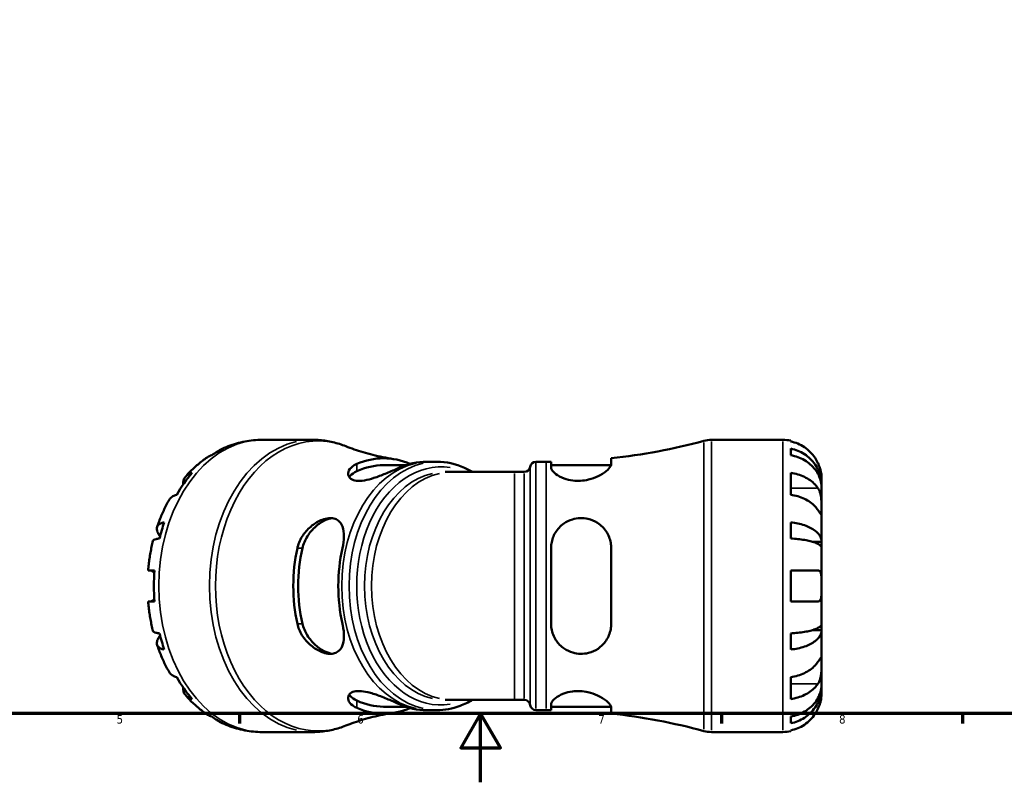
# Model space of a CAD drawing. Header units: millimetres. Extents: x 0 to 922, y 0 to 907.
# Tile 2 of 12: x 286 to 573, y 0 to 222. Entities that reach past the tile are written whole.
import ezdxf

# ---------------------------------------------------------------- set-up
doc = ezdxf.new("R2010")
doc.units = ezdxf.units.MM
for name, color, linetype, lineweight in [('Border (ISO)', 7, 'Continuous', 70), ('Visible (ISO)', 7, 'Continuous', 50), ('Visible Narrow (ISO)', 7, 'Continuous', 35)]:
    doc.layers.add(name, color=color, linetype=linetype, lineweight=lineweight)
doc.styles.add('Note Text (ISO)', font='tahoma.ttf')

# ---------------------------------------------------------------- blocks, each defined once
blk = doc.blocks.new('Borders Default Border')
at = {"layer": 'Border (ISO)'}
for p, q in [((350.42, 20), (350.42, 17.1)), ((490.58, 20), (490.58, 17.1)), ((560.67, 20), (560.67, 17.1))]:
    blk.add_line(p, q, dxfattribs=at)
at = {"layer": 'Border (ISO)', "flags": 128}
for points in [[(20, 20), (20, 574), (821, 574), (821, 20), (20, 20)], [(420.5, 0), (420.5, 20), (414.73, 10), (426.27, 10), (420.5, 20)]]:
    blk.add_lwpolyline(points, dxfattribs=at)
at = {"layer": 'Border (ISO)', "color": 232, "true_color": 0xca0064, "char_height": 2.5, "attachment_point": 7, "style": 'Note Text (ISO)'}
for s, insert in [('5', (314.64, 17.05)), ('6', (384.66, 17.05)), ('7', (454.77, 17.1)), ('8', (524.81, 17.04))]:
    blk.add_mtext(s, dxfattribs=dict(at, insert=insert))

msp = doc.modelspace()

# ---------------------------------------------------------------- linework, layer by layer
at = {"layer": 'Visible (ISO)'}
for p, q in [((371.676, 99.626), (356.976, 99.626)), ((487.693, 99.626), (508.482, 99.626)), ((510.732, 99.399), (510.732, 99.159)), ((510.732, 97.083), (510.732, 95.138)), ((398.687, 92.251), (392.298, 92.251)), ((407.801, 93.251), (405.652, 93.251)), ((436.605, 93.251), (439.645, 93.251)), ((441.03, 93.257), (441.03, 91.541)), ((441.03, 92.251), (458.466, 92.251)), ((458.53, 92.602), (458.53, 94.269)), ((412.222, 90.276), (410.187, 90.276)), ((430.353, 90.276), (412.222, 90.276)), ((430.353, 90.276), (433.231, 90.276)), ((510.732, 90.03), (510.732, 83.666)), ((519.732, 86.365), (519.697, 86.365)), ((519.732, 86.365), (519.732, 88.376)), ((519.732, 85.6), (519.732, 86.365)), ((519.732, 79.223), (519.732, 85.6)), ((519.732, 70.003), (519.732, 79.223)), ((510.732, 75.621), (510.732, 70.927)), ((519.732, 70.003), (517.003, 70.003)), ((519.732, 68.155), (519.732, 70.003)), ((441.03, 68.126), (441.03, 46.126)), ((458.53, 46.126), (458.53, 68.126)), ((519.732, 57.126), (519.732, 68.155)), ((510.732, 61.626), (510.732, 52.626)), ((519.732, 46.097), (519.732, 57.126)), ((519.732, 44.249), (519.732, 46.097)), ((510.732, 43.326), (510.732, 38.631)), ((519.732, 44.249), (517.003, 44.249)), ((519.732, 35.029), (519.732, 44.249)), ((519.732, 28.652), (519.732, 35.029)), ((510.732, 30.587), (510.732, 24.223)), ((519.732, 27.887), (519.732, 28.652)), ((519.732, 27.887), (519.697, 27.887)), ((519.732, 25.876), (519.732, 27.887)), ((412.222, 23.976), (410.187, 23.976)), ((412.222, 23.976), (430.353, 23.976)), ((430.353, 23.976), (433.231, 23.976)), ((398.687, 22.001), (392.298, 22.001)), ((407.801, 21.001), (405.652, 21.001)), ((436.605, 21.001), (439.645, 21.001)), ((441.03, 22.711), (441.03, 20.996)), ((441.03, 22.001), (458.466, 22.001)), ((458.53, 19.984), (458.53, 21.65)), ((510.732, 19.114), (510.732, 17.17)), ((371.676, 14.626), (356.976, 14.626)), ((487.693, 14.626), (508.482, 14.626)), ((510.732, 15.094), (510.732, 14.853))]:
    msp.add_line(p, q, dxfattribs=at)
for centre, radius, start, end in [((439.645, 269.012), 175.761, 276.16817, 285.11545), ((487.693, 91.126), 8.5, 90, 105.11545), ((508.482, 88.376), 11.25, 78.46304, 90), ((433.231, 91.976), 1.7, 270, 352.81924), ((436.605, 91.551), 1.7, 90, 172.81924), ((439.645, 269.012), 175.761, 270, 270.4515), ((433.231, 22.276), 1.7, 7.18076, 90), ((436.605, 22.701), 1.7, 187.18076, 270), ((439.645, -154.76), 175.761, 89.5485, 90), ((439.645, -154.76), 175.761, 74.88455, 83.83183), ((487.693, 23.126), 8.5, 254.88455, 270), ((508.482, 25.876), 11.25, 270, 281.53696)]:
    msp.add_arc(centre, radius, start, end, dxfattribs=at)
for centre, major_axis, start_param, end_param in [((355.385, 57.126), (0, 42.273), 0.3325614, 0.4528367), ((392.298, 57.126), (0, 37.143), 5.9862165, 6.5838515), ((392.298, 57.126), (0, 35.125), 0, 0.3185262), ((404.672, 57.126), (0, 36.13), 6.275305, 6.5925487), ((355.385, 57.126), (0, -42.273), 3.8203371, 4.0336446), ((355.385, 57.126), (0, -42.273), 4.2595522, 4.3798276), ((392.298, 57.126), (0, 37.143), 1.2701301, 1.8714625), ((392.298, 57.126), (0, 35.125), 1.2522701, 1.8893226), ((404.672, 57.126), (0, -36.13), 4.4030256, 5.0217523), ((355.385, 57.126), (0, -42.273), 4.6057352, 4.8190427), ((355.385, 57.126), (0, -42.273), 5.0449504, 5.1652257), ((355.385, 57.126), (0, -42.273), 5.3911334, 5.6044409), ((392.298, 57.126), (0, -35.125), 5.9646591, 6.2831853), ((392.298, 57.126), (0, -37.143), 5.9825191, 6.5801541), ((404.672, 57.126), (0, -36.13), 5.9738219, 6.2910656), ((355.385, 57.126), (0, -42.273), 5.8303486, 5.9506239)]:
    msp.add_ellipse(centre, major_axis=major_axis, ratio=0.7071068, start_param=start_param, end_param=end_param, dxfattribs=at)
for points, knots in [([(344.804, 96.762), (345.554, 97.129), (346.322, 97.465), (347.885, 98.069), (348.681, 98.337), (350.297, 98.8), (351.117, 98.995), (352.772, 99.309), (353.608, 99.428), (355.288, 99.586), (356.132, 99.626), (356.976, 99.626)], [2.80840438, 2.80840438, 2.80840438, 2.80840438, 2.87504204, 2.87504204, 2.94167969, 2.94167969, 3.00831734, 3.00831734, 3.074955, 3.074955, 3.14159265, 3.14159265, 3.14159265, 3.14159265]), ([(371.676, 99.626), (372.334, 99.626), (372.991, 99.601), (374.302, 99.499), (374.956, 99.423), (376.256, 99.221), (376.902, 99.095), (378.182, 98.795), (378.817, 98.621), (380.072, 98.227), (380.693, 98.006), (381.305, 97.763)], [3.14159265, 3.14159265, 3.14159265, 3.14159265, 3.1962941, 3.1962941, 3.25099556, 3.25099556, 3.30569701, 3.30569701, 3.36039846, 3.36039846, 3.41509991, 3.41509991, 3.41509991, 3.41509991]), ([(395.136, 94.051), (394.102, 94.21), (393.084, 94.391), (391.088, 94.793), (390.11, 95.013), (388.203, 95.489), (387.273, 95.743), (385.468, 96.28), (384.593, 96.563), (382.903, 97.149), (382.088, 97.453), (381.305, 97.763)], [3.24987677, 3.24987677, 3.24987677, 3.24987677, 3.2829214, 3.2829214, 3.31596603, 3.31596603, 3.34901065, 3.34901065, 3.38205528, 3.38205528, 3.41509991, 3.41509991, 3.41509991, 3.41509991]), ([(518.665, 92.876), (518.432, 93.376), (518.149, 93.885), (517.407, 95.001), (516.918, 95.59), (515.935, 96.576), (515.351, 97.065), (514.093, 97.909), (513.418, 98.264), (512.155, 98.789), (511.452, 99.011), (510.732, 99.159)], [5.50227189, 5.50227189, 5.50227189, 5.50227189, 5.66172607, 5.66172607, 5.87111315, 5.87111315, 6.07951382, 6.07951382, 6.28791448, 6.28791448, 6.49007585, 6.49007585, 6.49007585, 6.49007585]), ([(342.307, 95.138), (341.85, 95.011), (341.432, 94.819), (341.047, 94.573), (341.01, 94.548), (340.973, 94.523)], [0.21343366, 0.21343366, 0.21343366, 0.21343366, 0.41600999, 0.41600999, 0.43747778, 0.43747778, 0.43747778, 0.43747778]), ([(343.663, 96.011), (343.869, 96.186), (344.08, 96.341), (344.684, 96.724), (345.143, 96.94), (345.627, 97.083)], [-0.5232087, -0.5232087, -0.5232087, -0.5232087, -0.41600999, -0.41600999, -0.21343366, -0.21343366, -0.21343366, -0.21343366]), ([(510.732, 97.083), (511.453, 96.94), (512.158, 96.724), (513.423, 96.216), (514.097, 95.873), (515.356, 95.058), (515.94, 94.585), (516.922, 93.632), (517.411, 93.064), (518.253, 91.84), (518.607, 91.185), (519.139, 89.937), (519.367, 89.228), (519.663, 87.781), (519.732, 87.042), (519.732, 86.365)], [0.2134337, 0.2134337, 0.2134337, 0.2134337, 0.41601, 0.41601, 0.6243485, 0.6243485, 0.832687, 0.832687, 1.0415719, 1.0415719, 1.2504568, 1.2504568, 1.4601279, 1.4601279, 1.6697991, 1.6697991, 1.6697991, 1.6697991]), ([(519.732, 85.6), (519.732, 86.202), (519.663, 86.86), (519.367, 88.148), (519.139, 88.779), (518.607, 89.89), (518.253, 90.473), (517.411, 91.561), (516.922, 92.067), (515.94, 92.915), (515.356, 93.336), (514.097, 94.062), (513.423, 94.367), (512.158, 94.819), (511.453, 95.011), (510.732, 95.138)], [5.0161165, 5.0161165, 5.0161165, 5.0161165, 5.2257877, 5.2257877, 5.4354588, 5.4354588, 5.6443437, 5.6443437, 5.8532286, 5.8532286, 6.0615671, 6.0615671, 6.2699056, 6.2699056, 6.472482, 6.472482, 6.472482, 6.472482]), ([(334.74, 88.976), (335.11, 89.394), (335.489, 89.804), (336.266, 90.605), (336.663, 90.996), (337.476, 91.759), (337.892, 92.13), (338.742, 92.852), (339.176, 93.202), (340.061, 93.88), (340.513, 94.208), (340.973, 94.523)], [2.46673819, 2.46673819, 2.46673819, 2.46673819, 2.51141443, 2.51141443, 2.55609067, 2.55609067, 2.60076691, 2.60076691, 2.64544315, 2.64544315, 2.69011939, 2.69011939, 2.69011939, 2.69011939]), ([(396.894, 91.541), (396.647, 91.429), (396.385, 91.312), (395.123, 90.751), (393.99, 90.254), (391.719, 89.322), (390.592, 88.887), (388.532, 88.224), (387.603, 87.978), (385.89, 87.697), (385.128, 87.658), (383.779, 87.802), (383.229, 87.99), (382.325, 88.59), (382.048, 89.032), (381.896, 90.039), (382.071, 90.613), (382.894, 91.665), (383.524, 92.142), (384.367, 92.533), (384.417, 92.557), (384.468, 92.58), (384.52, 92.602)], [-2.8905392, -2.8905392, -2.8905392, -2.8905392, -2.77978, -2.77978, -2.3812011, -2.3812011, -2.0238949, -2.0238949, -1.7240223, -1.7240223, -1.438681, -1.438681, -1.1429704, -1.1429704, -0.7846937, -0.7846937, -0.3852804, -0.3852804, 0, 0, 0, 0.0229635, 0.0229635, 0.0229635, 0.0229635]), ([(405.652, 93.251), (405.6, 93.251), (405.548, 93.251), (405.444, 93.251), (405.392, 93.252), (405.289, 93.252), (405.237, 93.252), (405.133, 93.253), (405.081, 93.253), (404.977, 93.254), (404.926, 93.255), (404.874, 93.255)], [3.1415926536, 3.1415926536, 3.1415926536, 3.1415926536, 3.1431687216, 3.1431687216, 3.1447447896, 3.1447447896, 3.1463208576, 3.1463208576, 3.1478969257, 3.1478969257, 3.1494729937, 3.1494729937, 3.1494729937, 3.1494729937]), ([(407.801, 93.251), (410.529, 93.251), (413.254, 92.654), (416.627, 91.147), (417.413, 90.737), (418.181, 90.276)], [3.14159265, 3.14159265, 3.14159265, 3.14159265, 3.44754884, 3.44754884, 3.54273779, 3.54273779, 3.54273779, 3.54273779]), ([(458.53, 92.602), (458.53, 92.433), (458.478, 92.245), (458.154, 91.586), (457.691, 91.061), (456.413, 90.018), (455.616, 89.502), (453.856, 88.647), (452.923, 88.296), (451.163, 87.872), (450.384, 87.754), (448.834, 87.671), (448.086, 87.701), (446.46, 87.912), (445.622, 88.125), (443.885, 88.752), (443.059, 89.202), (441.781, 90.137), (441.34, 90.623), (441.068, 91.228), (441.03, 91.39), (441.03, 91.541)], [-3.1121515, -3.1121515, -3.1121515, -3.1121515, -2.9389932, -2.9389932, -2.55139, -2.55139, -2.184781, -2.184781, -1.8623689, -1.8623689, -1.623421, -1.623421, -1.394929, -1.394929, -1.109874, -1.109874, -0.73553, -0.73553, -0.3488593, -0.3488593, -0.1987424, -0.1987424, -0.1987424, -0.1987424]), ([(519.732, 88.376), (519.732, 88.376), (519.733, 88.43), (519.728, 88.652), (519.723, 88.831), (519.681, 89.375), (519.634, 89.774), (519.481, 90.542), (519.401, 90.867), (519.224, 91.466), (519.135, 91.731), (518.929, 92.278), (518.812, 92.558), (518.678, 92.848), (518.672, 92.862), (518.665, 92.876)], [-3.12621297, -3.12621297, -3.12621297, -3.12621297, -3.00592131, -3.00592131, -2.87295675, -2.87295675, -2.69789372, -2.69789372, -2.58338701, -2.58338701, -2.49547573, -2.49547573, -2.40310236, -2.40310236, -2.39831682, -2.39831682, -2.39831682, -2.39831682]), ([(333.996, 86.656), (333.979, 87.099), (334.031, 87.51), (334.232, 88.203), (334.4, 88.549), (334.868, 89.146), (335.167, 89.397), (335.798, 89.768), (336.184, 89.925), (336.619, 90.03)], [5.66398707, 5.66398707, 5.66398707, 5.66398707, 5.87111433, 5.87111433, 6.07951499, 6.07951499, 6.28791565, 6.28791565, 6.49007702, 6.49007702, 6.49007702, 6.49007702]), ([(382.289, 88.759), (382.372, 88.888), (382.47, 89.017), (383.026, 89.637), (383.707, 90.105), (384.52, 90.484)], [3.6622194, 3.6622194, 3.6622194, 3.6622194, 3.75579597, 3.75579597, 4.11873592, 4.11873592, 4.11873592, 4.11873592]), ([(510.732, 90.03), (511.452, 89.925), (512.155, 89.768), (513.418, 89.397), (514.093, 89.146), (515.351, 88.549), (515.935, 88.203), (516.918, 87.506), (517.407, 87.09), (518.149, 86.3), (518.432, 85.941), (518.665, 85.587)], [0.21343841, 0.21343841, 0.21343841, 0.21343841, 0.41559978, 0.41559978, 0.62400044, 0.62400044, 0.8324011, 0.8324011, 1.04178819, 1.04178819, 1.20124236, 1.20124236, 1.20124236, 1.20124236]), ([(332.119, 83.666), (331.684, 83.561), (331.298, 83.404), (330.667, 83.033), (330.368, 82.782), (330.046, 82.371), (329.967, 82.252), (329.897, 82.128)], [0.21343841, 0.21343841, 0.21343841, 0.21343841, 0.41559978, 0.41559978, 0.62400044, 0.62400044, 0.702603, 0.702603, 0.702603, 0.702603]), ([(518.665, 79.223), (518.432, 79.577), (518.149, 79.936), (517.407, 80.726), (516.918, 81.142), (515.935, 81.839), (515.351, 82.185), (514.093, 82.782), (513.418, 83.033), (512.155, 83.404), (511.452, 83.561), (510.732, 83.666)], [5.50227189, 5.50227189, 5.50227189, 5.50227189, 5.66172607, 5.66172607, 5.87111315, 5.87111315, 6.07951382, 6.07951382, 6.28791448, 6.28791448, 6.49007585, 6.49007585, 6.49007585, 6.49007585]), ([(518.665, 85.587), (518.724, 85.498), (518.781, 85.404), (518.957, 85.087), (519.067, 84.847), (519.266, 84.313), (519.353, 84.019), (519.527, 83.272), (519.596, 82.812), (519.696, 81.78), (519.716, 81.219), (519.734, 80.144), (519.732, 79.644), (519.732, 79.223)], [-0.72474413, -0.72474413, -0.72474413, -0.72474413, -0.68292689, -0.68292689, -0.58946764, -0.58946764, -0.49014387, -0.49014387, -0.34933517, -0.34933517, -0.17856496, -0.17856496, 0, 0, 0, 0]), ([(326.402, 74.263), (326.588, 74.811), (326.783, 75.356), (327.193, 76.435), (327.407, 76.971), (327.854, 78.031), (328.087, 78.557), (328.572, 79.597), (328.824, 80.111), (329.346, 81.129), (329.617, 81.632), (329.897, 82.129)], [2.01826779, 2.01826779, 2.01826779, 2.01826779, 2.06336872, 2.06336872, 2.10846965, 2.10846965, 2.15357058, 2.15357058, 2.19867151, 2.19867151, 2.24377244, 2.24377244, 2.24377244, 2.24377244]), ([(519.732, 79.223), (519.732, 78.982), (519.732, 78.769), (519.73, 78.395), (519.728, 78.241), (519.706, 77.976), (519.682, 77.901), (519.582, 77.91), (519.509, 77.985), (519.331, 78.224), (519.243, 78.352), (519.039, 78.655), (518.926, 78.827), (518.757, 79.083), (518.712, 79.152), (518.665, 79.223)], [0, 0, 0, 0, 0.10230486, 0.10230486, 0.2116531, 0.2116531, 0.35868741, 0.35868741, 0.49861539, 0.49861539, 0.59613895, 0.59613895, 0.69034298, 0.69034298, 0.72355027, 0.72355027, 0.72355027, 0.72355027]), ([(327.297, 71.584), (327.124, 71.801), (326.975, 72.009), (326.65, 72.53), (326.488, 72.873), (326.314, 73.514), (326.301, 73.812), (326.396, 74.312), (326.512, 74.56), (326.888, 74.987), (327.149, 75.167), (327.724, 75.433), (328.087, 75.546), (328.507, 75.621)], [5.3117035, 5.3117035, 5.3117035, 5.3117035, 5.4354588, 5.4354588, 5.6443437, 5.6443437, 5.8532286, 5.8532286, 6.0615671, 6.0615671, 6.2699056, 6.2699056, 6.472482, 6.472482, 6.472482, 6.472482]), ([(367.213, 68.126), (367.235, 68.229), (367.26, 68.332), (367.596, 69.657), (368.146, 70.83), (369.589, 72.945), (370.476, 73.885), (372.377, 75.396), (373.387, 75.986), (375.058, 76.627), (375.712, 76.791), (376.862, 76.901), (377.355, 76.876), (378.315, 76.659), (378.757, 76.448), (379.661, 75.732), (380.046, 75.151), (380.626, 73.597), (380.763, 72.567), (380.736, 70.395), (380.597, 69.274), (380.337, 68.126)], [-3.2554304, -3.2554304, -3.2554304, -3.2554304, -3.223017, -3.223017, -2.8374234, -2.8374234, -2.4553232, -2.4553232, -2.092646, -2.092646, -1.8542525, -1.8542525, -1.6520309, -1.6520309, -1.4235395, -1.4235395, -1.1001066, -1.1001066, -0.7051197, -0.7051197, -0.3438695, -0.3438695, -0.3438695, -0.3438695]), ([(368.71, 68.126), (368.978, 69.275), (369.478, 70.477), (370.837, 72.664), (371.696, 73.651), (373.395, 75.148), (374.345, 75.788), (376.019, 76.556), (376.745, 76.766), (377.4, 76.843)], [-1.3916167, -1.3916167, -1.3916167, -1.3916167, -1.0286767, -1.0286767, -0.6657368, -0.6657368, -0.3328684, -0.3328684, -0.0743545, -0.0743545, -0.0743545, -0.0743545]), ([(441.03, 68.126), (441.03, 68.565), (441.063, 69.001), (441.3, 70.571), (441.693, 71.656), (442.89, 73.65), (443.713, 74.549), (445.462, 75.792), (446.308, 76.215), (447.947, 76.715), (448.697, 76.842), (450.243, 76.899), (451.017, 76.822), (452.758, 76.417), (453.68, 76.019), (455.557, 74.816), (456.445, 73.927), (457.744, 71.929), (458.184, 70.835), (458.483, 69.162), (458.53, 68.646), (458.53, 68.126)], [-3.0823066, -3.0823066, -3.0823066, -3.0823066, -2.9436123, -2.9436123, -2.577158, -2.577158, -2.1924556, -2.1924556, -1.9016831, -1.9016831, -1.6719659, -1.6719659, -1.4356325, -1.4356325, -1.1208692, -1.1208692, -0.7150215, -0.7150215, -0.335684, -0.335684, -0.1713732, -0.1713732, -0.1713732, -0.1713732]), ([(510.732, 75.621), (511.453, 75.546), (512.158, 75.433), (513.423, 75.167), (514.097, 74.987), (515.356, 74.56), (515.94, 74.312), (516.922, 73.812), (517.411, 73.514), (518.253, 72.873), (518.607, 72.53), (519.139, 71.875), (519.367, 71.504), (519.663, 70.745), (519.732, 70.357), (519.732, 70.003)], [0.2134337, 0.2134337, 0.2134337, 0.2134337, 0.41601, 0.41601, 0.6243485, 0.6243485, 0.832687, 0.832687, 1.0415719, 1.0415719, 1.2504568, 1.2504568, 1.4601279, 1.4601279, 1.6697991, 1.6697991, 1.6697991, 1.6697991]), ([(323.812, 61.626), (323.86, 62.207), (323.916, 62.787), (324.048, 63.944), (324.123, 64.521), (324.292, 65.672), (324.385, 66.245), (324.591, 67.388), (324.703, 67.957), (324.945, 69.089), (325.075, 69.653), (325.214, 70.213)], [1.68575384, 1.68575384, 1.68575384, 1.68575384, 1.73042195, 1.73042195, 1.77509005, 1.77509005, 1.81975816, 1.81975816, 1.86442627, 1.86442627, 1.90909437, 1.90909437, 1.90909437, 1.90909437]), ([(327.132, 70.927), (326.723, 70.89), (326.377, 70.834), (325.842, 70.703), (325.607, 70.614), (325.318, 70.419), (325.241, 70.317), (325.215, 70.213)], [0.21343366, 0.21343366, 0.21343366, 0.21343366, 0.41600999, 0.41600999, 0.62434849, 0.62434849, 0.80118512, 0.80118512, 0.80118512, 0.80118512]), ([(519.732, 68.155), (519.732, 68.33), (519.663, 68.521), (519.367, 68.895), (519.139, 69.079), (518.607, 69.401), (518.253, 69.571), (517.411, 69.887), (516.922, 70.034), (515.94, 70.281), (515.356, 70.403), (514.097, 70.614), (513.423, 70.703), (512.158, 70.834), (511.453, 70.89), (510.732, 70.927)], [5.0161165, 5.0161165, 5.0161165, 5.0161165, 5.2257877, 5.2257877, 5.4354588, 5.4354588, 5.6443437, 5.6443437, 5.8532286, 5.8532286, 6.0615671, 6.0615671, 6.2699056, 6.2699056, 6.472482, 6.472482, 6.472482, 6.472482]), ([(323.812, 61.626), (323.812, 61.626), (323.88, 61.626), (324.171, 61.626), (324.397, 61.626), (324.919, 61.626), (325.259, 61.626), (325.664, 61.626)], [5.87314544, 5.87314544, 5.87314544, 5.87314544, 6.07951382, 6.07951382, 6.28791448, 6.28791448, 6.49007585, 6.49007585, 6.49007585, 6.49007585]), ([(325.615, 60.927), (325.461, 61.104), (325.308, 61.247), (325.047, 61.441), (324.938, 61.505), (324.73, 61.594), (324.631, 61.619), (324.525, 61.626), (324.511, 61.626), (324.497, 61.626)], [-0.9838657, -0.9838657, -0.9838657, -0.9838657, -0.8946917, -0.8946917, -0.82655684, -0.82655684, -0.75720342, -0.75720342, -0.74614836, -0.74614836, -0.74614836, -0.74614836]), ([(510.732, 61.626), (511.452, 61.626), (512.155, 61.626), (513.418, 61.626), (514.093, 61.626), (515.351, 61.626), (515.935, 61.626), (516.918, 61.626), (517.407, 61.626), (518.149, 61.626), (518.432, 61.626), (518.665, 61.626)], [0.21343841, 0.21343841, 0.21343841, 0.21343841, 0.41559978, 0.41559978, 0.62400044, 0.62400044, 0.8324011, 0.8324011, 1.04178819, 1.04178819, 1.20124236, 1.20124236, 1.20124236, 1.20124236]), ([(518.665, 61.626), (518.762, 61.626), (518.854, 61.612), (519.023, 61.552), (519.101, 61.507), (519.259, 61.369), (519.336, 61.269), (519.517, 60.918), (519.594, 60.617), (519.697, 59.848), (519.717, 59.376), (519.734, 58.31), (519.732, 57.722), (519.732, 57.126)], [-0.72877811, -0.72877811, -0.72877811, -0.72877811, -0.65864576, -0.65864576, -0.58948737, -0.58948737, -0.50282865, -0.50282865, -0.34782332, -0.34782332, -0.17870564, -0.17870564, 0, 0, 0, 0]), ([(519.732, 57.126), (519.732, 56.707), (519.733, 56.291), (519.728, 55.402), (519.72, 54.942), (519.669, 54.152), (519.628, 53.821), (519.498, 53.304), (519.417, 53.109), (519.245, 52.87), (519.17, 52.797), (519.011, 52.694), (518.928, 52.661), (518.783, 52.632), (518.725, 52.626), (518.665, 52.626)], [0, 0, 0, 0, 0.1255823, 0.1255823, 0.27758688, 0.27758688, 0.41565829, 0.41565829, 0.53558864, 0.53558864, 0.6106285, 0.6106285, 0.67830711, 0.67830711, 0.7205994, 0.7205994, 0.7205994, 0.7205994]), ([(325.664, 52.626), (325.259, 52.626), (324.919, 52.626), (324.397, 52.626), (324.171, 52.626), (323.88, 52.626), (323.812, 52.626), (323.812, 52.626)], [0.21343841, 0.21343841, 0.21343841, 0.21343841, 0.41559978, 0.41559978, 0.62400044, 0.62400044, 0.83036882, 0.83036882, 0.83036882, 0.83036882]), ([(325.214, 44.039), (325.075, 44.599), (324.945, 45.163), (324.703, 46.296), (324.591, 46.864), (324.385, 48.007), (324.292, 48.58), (324.123, 49.731), (324.048, 50.308), (323.916, 51.465), (323.86, 52.045), (323.812, 52.626)], [1.23249828, 1.23249828, 1.23249828, 1.23249828, 1.27716639, 1.27716639, 1.32183449, 1.32183449, 1.3665026, 1.3665026, 1.4111707, 1.4111707, 1.45583881, 1.45583881, 1.45583881, 1.45583881]), ([(324.497, 52.626), (324.553, 52.626), (324.611, 52.633), (324.767, 52.671), (324.868, 52.712), (325.092, 52.839), (325.216, 52.93), (325.433, 53.127), (325.524, 53.221), (325.615, 53.326)], [-2.01371689, -2.01371689, -2.01371689, -2.01371689, -1.97161802, -1.97161802, -1.90680958, -1.90680958, -1.83371103, -1.83371103, -1.78157658, -1.78157658, -1.78157658, -1.78157658]), ([(518.665, 52.626), (518.432, 52.626), (518.149, 52.626), (517.407, 52.626), (516.918, 52.626), (515.935, 52.626), (515.351, 52.626), (514.093, 52.626), (513.418, 52.626), (512.155, 52.626), (511.452, 52.626), (510.732, 52.626)], [5.50227189, 5.50227189, 5.50227189, 5.50227189, 5.66172607, 5.66172607, 5.87111315, 5.87111315, 6.07951382, 6.07951382, 6.28791448, 6.28791448, 6.49007585, 6.49007585, 6.49007585, 6.49007585]), ([(380.337, 46.126), (380.369, 45.987), (380.399, 45.847), (380.672, 44.49), (380.781, 43.313), (380.708, 41.272), (380.551, 40.39), (379.969, 38.969), (379.566, 38.409), (378.636, 37.74), (378.192, 37.551), (377.224, 37.364), (376.723, 37.353), (375.543, 37.496), (374.865, 37.683), (373.174, 38.38), (372.168, 38.995), (370.211, 40.615), (369.278, 41.67), (367.936, 43.857), (367.474, 44.956), (367.218, 46.102), (367.215, 46.114), (367.213, 46.126)], [-3.2287395, -3.2287395, -3.2287395, -3.2287395, -3.1847814, -3.1847814, -2.7997912, -2.7997912, -2.4494365, -2.4494365, -2.1266467, -2.1266467, -1.9033518, -1.9033518, -1.7006703, -1.7006703, -1.4556656, -1.4556656, -1.0926135, -1.0926135, -0.6794508, -0.6794508, -0.3232974, -0.3232974, -0.3195946, -0.3195946, -0.3195946, -0.3195946]), ([(377.4, 37.409), (376.723, 37.489), (375.972, 37.711), (374.249, 38.519), (373.277, 39.19), (371.594, 40.714), (370.766, 41.687), (369.454, 43.832), (368.972, 45.006), (368.71, 46.126)], [2.8015344, 2.8015344, 2.8015344, 2.8015344, 3.069155, 3.069155, 3.4111907, 3.4111907, 3.7650477, 3.7650477, 4.1189047, 4.1189047, 4.1189047, 4.1189047]), ([(458.53, 46.126), (458.53, 45.578), (458.478, 45.036), (458.154, 43.317), (457.691, 42.207), (456.413, 40.312), (455.616, 39.51), (453.856, 38.32), (452.923, 37.894), (451.163, 37.452), (450.384, 37.361), (448.834, 37.394), (448.086, 37.509), (446.46, 37.976), (445.622, 38.374), (443.885, 39.551), (443.059, 40.404), (441.781, 42.382), (441.34, 43.517), (441.068, 45.18), (441.03, 45.652), (441.03, 46.126)], [-3.1121515, -3.1121515, -3.1121515, -3.1121515, -2.9389932, -2.9389932, -2.55139, -2.55139, -2.184781, -2.184781, -1.8623689, -1.8623689, -1.623421, -1.623421, -1.394929, -1.394929, -1.109874, -1.109874, -0.73553, -0.73553, -0.3488593, -0.3488593, -0.1987424, -0.1987424, -0.1987424, -0.1987424]), ([(510.732, 43.326), (511.453, 43.362), (512.158, 43.418), (513.423, 43.55), (514.097, 43.638), (515.356, 43.849), (515.94, 43.971), (516.922, 44.218), (517.411, 44.365), (518.253, 44.681), (518.607, 44.851), (519.139, 45.174), (519.367, 45.357), (519.663, 45.731), (519.732, 45.922), (519.732, 46.097)], [0.2134337, 0.2134337, 0.2134337, 0.2134337, 0.41601, 0.41601, 0.6243485, 0.6243485, 0.832687, 0.832687, 1.0415719, 1.0415719, 1.2504568, 1.2504568, 1.4601279, 1.4601279, 1.6697991, 1.6697991, 1.6697991, 1.6697991]), ([(325.215, 44.039), (325.241, 43.935), (325.318, 43.833), (325.607, 43.638), (325.842, 43.55), (326.377, 43.418), (326.723, 43.362), (327.132, 43.326)], [5.8847305, 5.8847305, 5.8847305, 5.8847305, 6.06156713, 6.06156713, 6.26990562, 6.26990562, 6.47248196, 6.47248196, 6.47248196, 6.47248196]), ([(519.732, 44.249), (519.732, 43.895), (519.663, 43.507), (519.367, 42.748), (519.139, 42.377), (518.607, 41.723), (518.253, 41.379), (517.411, 40.738), (516.922, 40.44), (515.94, 39.94), (515.356, 39.693), (514.097, 39.265), (513.423, 39.085), (512.158, 38.819), (511.453, 38.706), (510.732, 38.631)], [5.0161165, 5.0161165, 5.0161165, 5.0161165, 5.2257877, 5.2257877, 5.4354588, 5.4354588, 5.6443437, 5.6443437, 5.8532286, 5.8532286, 6.0615671, 6.0615671, 6.2699056, 6.2699056, 6.472482, 6.472482, 6.472482, 6.472482]), ([(328.507, 38.631), (328.087, 38.706), (327.724, 38.819), (327.149, 39.085), (326.888, 39.265), (326.512, 39.693), (326.396, 39.94), (326.301, 40.44), (326.314, 40.738), (326.488, 41.379), (326.65, 41.723), (326.975, 42.243), (327.124, 42.451), (327.297, 42.668)], [0.2134337, 0.2134337, 0.2134337, 0.2134337, 0.41601, 0.41601, 0.6243485, 0.6243485, 0.832687, 0.832687, 1.0415719, 1.0415719, 1.2504568, 1.2504568, 1.3742121, 1.3742121, 1.3742121, 1.3742121]), ([(329.897, 32.124), (329.617, 32.62), (329.346, 33.123), (328.824, 34.141), (328.572, 34.655), (328.087, 35.695), (327.854, 36.221), (327.407, 37.281), (327.193, 37.817), (326.783, 38.896), (326.588, 39.441), (326.402, 39.989)], [0.89782021, 0.89782021, 0.89782021, 0.89782021, 0.94292114, 0.94292114, 0.98802207, 0.98802207, 1.033123, 1.033123, 1.07822393, 1.07822393, 1.12332487, 1.12332487, 1.12332487, 1.12332487]), ([(510.732, 30.587), (511.452, 30.691), (512.155, 30.848), (513.418, 31.219), (514.093, 31.47), (515.351, 32.067), (515.935, 32.413), (516.918, 33.11), (517.407, 33.527), (518.149, 34.316), (518.432, 34.675), (518.665, 35.029)], [0.21343841, 0.21343841, 0.21343841, 0.21343841, 0.41559978, 0.41559978, 0.62400044, 0.62400044, 0.8324011, 0.8324011, 1.04178819, 1.04178819, 1.20124236, 1.20124236, 1.20124236, 1.20124236]), ([(518.665, 35.029), (518.724, 35.118), (518.781, 35.204), (518.957, 35.472), (519.067, 35.638), (519.266, 35.935), (519.353, 36.06), (519.527, 36.286), (519.596, 36.353), (519.696, 36.339), (519.716, 36.225), (519.734, 35.783), (519.732, 35.45), (519.732, 35.029)], [-0.72474413, -0.72474413, -0.72474413, -0.72474413, -0.68292689, -0.68292689, -0.58946764, -0.58946764, -0.49014387, -0.49014387, -0.34933517, -0.34933517, -0.17856496, -0.17856496, 0, 0, 0, 0]), ([(519.732, 35.029), (519.732, 34.788), (519.732, 34.52), (519.73, 33.922), (519.728, 33.591), (519.706, 32.779), (519.682, 32.293), (519.582, 31.342), (519.509, 30.887), (519.331, 30.153), (519.243, 29.867), (519.039, 29.342), (518.926, 29.103), (518.757, 28.81), (518.712, 28.736), (518.665, 28.665)], [0, 0, 0, 0, 0.10230486, 0.10230486, 0.2116531, 0.2116531, 0.35868741, 0.35868741, 0.49861539, 0.49861539, 0.59613895, 0.59613895, 0.69034298, 0.69034298, 0.72355027, 0.72355027, 0.72355027, 0.72355027]), ([(329.897, 32.124), (329.967, 32), (330.046, 31.881), (330.368, 31.47), (330.667, 31.219), (331.298, 30.848), (331.684, 30.691), (332.119, 30.587)], [6.00091125, 6.00091125, 6.00091125, 6.00091125, 6.07951382, 6.07951382, 6.28791448, 6.28791448, 6.49007585, 6.49007585, 6.49007585, 6.49007585]), ([(518.665, 28.665), (518.432, 28.311), (518.149, 27.952), (517.407, 27.163), (516.918, 26.746), (515.935, 26.049), (515.351, 25.703), (514.093, 25.106), (513.418, 24.855), (512.155, 24.484), (511.452, 24.327), (510.732, 24.223)], [5.50227189, 5.50227189, 5.50227189, 5.50227189, 5.66172607, 5.66172607, 5.87111315, 5.87111315, 6.07951382, 6.07951382, 6.28791448, 6.28791448, 6.49007585, 6.49007585, 6.49007585, 6.49007585]), ([(510.732, 19.114), (511.453, 19.241), (512.158, 19.433), (513.423, 19.885), (514.097, 20.19), (515.356, 20.916), (515.94, 21.337), (516.922, 22.185), (517.411, 22.691), (518.253, 23.78), (518.607, 24.363), (519.139, 25.474), (519.367, 26.104), (519.663, 27.392), (519.732, 28.05), (519.732, 28.652)], [0.2134337, 0.2134337, 0.2134337, 0.2134337, 0.41601, 0.41601, 0.6243485, 0.6243485, 0.832687, 0.832687, 1.0415719, 1.0415719, 1.2504568, 1.2504568, 1.4601279, 1.4601279, 1.6697991, 1.6697991, 1.6697991, 1.6697991]), ([(336.619, 24.223), (336.184, 24.327), (335.798, 24.484), (335.167, 24.855), (334.868, 25.106), (334.4, 25.703), (334.232, 26.049), (334.031, 26.743), (333.979, 27.154), (333.996, 27.596)], [0.21343841, 0.21343841, 0.21343841, 0.21343841, 0.41559978, 0.41559978, 0.62400044, 0.62400044, 0.8324011, 0.8324011, 1.03952836, 1.03952836, 1.03952836, 1.03952836]), ([(384.52, 21.65), (384.468, 21.672), (384.417, 21.695), (384.367, 21.719), (383.922, 21.925), (383.535, 22.156), (382.607, 22.865), (382.219, 23.385), (381.885, 24.426), (381.937, 24.948), (382.451, 25.757), (382.838, 26.068), (383.888, 26.469), (384.515, 26.568), (385.989, 26.548), (386.807, 26.43), (388.752, 25.98), (389.877, 25.611), (392.199, 24.748), (393.392, 24.247), (395.372, 23.392), (396.187, 23.03), (396.894, 22.711)], [-0.0229757, -0.0229757, -0.0229757, -0.0229757, 0, 0, 0, 0.2034928, 0.2034928, 0.5802394, 0.5802394, 0.9548127, 0.9548127, 1.2618287, 1.2618287, 1.5452654, 1.5452654, 1.8297452, 1.8297452, 2.1842166, 2.1842166, 2.5750687, 2.5750687, 2.8906798, 2.8906798, 2.8906798, 2.8906798]), ([(441.03, 22.711), (441.03, 22.851), (441.063, 23), (441.3, 23.566), (441.693, 24.023), (442.89, 24.95), (443.713, 25.42), (445.462, 26.081), (446.308, 26.309), (447.947, 26.541), (448.697, 26.58), (450.243, 26.513), (451.017, 26.405), (452.758, 26.007), (453.68, 25.674), (455.557, 24.797), (456.445, 24.22), (457.744, 23.135), (458.184, 22.623), (458.483, 21.989), (458.53, 21.811), (458.53, 21.65)], [-3.0823066, -3.0823066, -3.0823066, -3.0823066, -2.9436123, -2.9436123, -2.577158, -2.577158, -2.1924556, -2.1924556, -1.9016831, -1.9016831, -1.6719659, -1.6719659, -1.4356325, -1.4356325, -1.1208692, -1.1208692, -0.7150215, -0.7150215, -0.335684, -0.335684, -0.1713732, -0.1713732, -0.1713732, -0.1713732]), ([(519.732, 27.887), (519.732, 27.21), (519.663, 26.471), (519.367, 25.024), (519.139, 24.315), (518.607, 23.067), (518.253, 22.412), (517.411, 21.189), (516.922, 20.62), (515.94, 19.667), (515.356, 19.194), (514.097, 18.379), (513.423, 18.036), (512.158, 17.528), (511.453, 17.313), (510.732, 17.17)], [5.0161165, 5.0161165, 5.0161165, 5.0161165, 5.2257877, 5.2257877, 5.4354588, 5.4354588, 5.6443437, 5.6443437, 5.8532286, 5.8532286, 6.0615671, 6.0615671, 6.2699056, 6.2699056, 6.472482, 6.472482, 6.472482, 6.472482]), ([(518.665, 21.376), (518.737, 21.531), (518.806, 21.688), (518.982, 22.108), (519.081, 22.371), (519.268, 22.923), (519.351, 23.207), (519.525, 23.894), (519.596, 24.273), (519.697, 24.997), (519.717, 25.312), (519.734, 25.758), (519.732, 25.876), (519.732, 25.876)], [-0.71968867, -0.71968867, -0.71968867, -0.71968867, -0.66913349, -0.66913349, -0.58448293, -0.58448293, -0.49008499, -0.49008499, -0.34765985, -0.34765985, -0.17827673, -0.17827673, 0, 0, 0, 0]), ([(340.973, 19.729), (340.513, 20.045), (340.061, 20.372), (339.176, 21.05), (338.742, 21.4), (337.892, 22.122), (337.476, 22.493), (336.663, 23.256), (336.266, 23.647), (335.489, 24.448), (335.11, 24.858), (334.74, 25.277)], [0.45147327, 0.45147327, 0.45147327, 0.45147327, 0.49614951, 0.49614951, 0.54082574, 0.54082574, 0.58550198, 0.58550198, 0.63017822, 0.63017822, 0.67485446, 0.67485446, 0.67485446, 0.67485446]), ([(384.52, 23.768), (383.707, 24.147), (383.026, 24.615), (382.47, 25.236), (382.372, 25.364), (382.289, 25.493)], [-1.39161666, -1.39161666, -1.39161666, -1.39161666, -1.02867671, -1.02867671, -0.93510014, -0.93510014, -0.93510014, -0.93510014]), ([(418.181, 23.976), (417.002, 23.269), (415.781, 22.681), (412.348, 21.415), (410.075, 21.001), (407.801, 21.001)], [5.88204017, 5.88204017, 5.88204017, 5.88204017, 6.02812802, 6.02812802, 6.28318531, 6.28318531, 6.28318531, 6.28318531]), ([(381.305, 16.489), (382.088, 16.8), (382.903, 17.103), (384.593, 17.689), (385.468, 17.972), (387.273, 18.509), (388.203, 18.764), (390.11, 19.239), (391.088, 19.459), (393.084, 19.861), (394.102, 20.042), (395.136, 20.201)], [6.00967805, 6.00967805, 6.00967805, 6.00967805, 6.04272268, 6.04272268, 6.07576731, 6.07576731, 6.10881193, 6.10881193, 6.14185656, 6.14185656, 6.17490119, 6.17490119, 6.17490119, 6.17490119]), ([(404.874, 20.997), (404.926, 20.997), (404.977, 20.998), (405.081, 20.999), (405.133, 20.999), (405.237, 21), (405.289, 21), (405.392, 21.001), (405.444, 21.001), (405.548, 21.001), (405.6, 21.001), (405.652, 21.001)], [6.2753049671, 6.2753049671, 6.2753049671, 6.2753049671, 6.2768810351, 6.2768810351, 6.2784571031, 6.2784571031, 6.2800331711, 6.2800331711, 6.2816092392, 6.2816092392, 6.2831853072, 6.2831853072, 6.2831853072, 6.2831853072]), ([(510.732, 15.094), (511.452, 15.241), (512.155, 15.463), (513.418, 15.989), (514.093, 16.343), (515.351, 17.187), (515.935, 17.676), (516.918, 18.663), (517.407, 19.251), (518.149, 20.368), (518.432, 20.876), (518.665, 21.376)], [0.21343841, 0.21343841, 0.21343841, 0.21343841, 0.41559978, 0.41559978, 0.62400044, 0.62400044, 0.8324011, 0.8324011, 1.04178819, 1.04178819, 1.20124236, 1.20124236, 1.20124236, 1.20124236]), ([(340.973, 19.729), (341.01, 19.704), (341.047, 19.679), (341.432, 19.433), (341.85, 19.241), (342.307, 19.114)], [6.24843786, 6.24843786, 6.24843786, 6.24843786, 6.26990565, 6.26990565, 6.47248199, 6.47248199, 6.47248199, 6.47248199]), ([(345.627, 17.17), (345.143, 17.313), (344.684, 17.528), (344.08, 17.911), (343.869, 18.066), (343.663, 18.241)], [0.21343366, 0.21343366, 0.21343366, 0.21343366, 0.41600999, 0.41600999, 0.5232087, 0.5232087, 0.5232087, 0.5232087]), ([(356.976, 14.626), (356.132, 14.626), (355.288, 14.666), (353.608, 14.824), (352.772, 14.943), (351.117, 15.257), (350.297, 15.452), (348.681, 15.915), (347.885, 16.183), (346.322, 16.787), (345.554, 17.123), (344.804, 17.49)], [0, 0, 0, 0, 0.06663765, 0.06663765, 0.13327531, 0.13327531, 0.19991296, 0.19991296, 0.26655062, 0.26655062, 0.33318827, 0.33318827, 0.33318827, 0.33318827]), ([(381.305, 16.489), (380.693, 16.246), (380.072, 16.026), (378.817, 15.631), (378.182, 15.457), (376.902, 15.157), (376.256, 15.031), (374.956, 14.829), (374.302, 14.753), (372.991, 14.652), (372.334, 14.626), (371.676, 14.626)], [6.00967805, 6.00967805, 6.00967805, 6.00967805, 6.0643795, 6.0643795, 6.11908095, 6.11908095, 6.1737824, 6.1737824, 6.22848386, 6.22848386, 6.28318531, 6.28318531, 6.28318531, 6.28318531])]:
    msp.add_open_spline(points, degree=3, knots=knots, dxfattribs=at)
at = {"layer": 'Visible Narrow (ISO)'}
for p, q in [((485.477, 15.44), (485.477, 98.812)), ((487.693, 99.103), (487.693, 15.149)), ((508.482, 15.149), (508.482, 99.103)), ((384.52, 90.59), (384.52, 92.496)), ((436.605, 92.806), (436.605, 21.446)), ((439.645, 21.446), (439.645, 92.806)), ((430.353, 24.384), (430.353, 89.868)), ((433.231, 24.384), (433.231, 89.868)), ((434.918, 91.337), (434.918, 22.915)), ((518.268, 85.587), (511.129, 85.587)), ((367.287, 68.126), (368.635, 68.126)), ((368.635, 46.126), (367.287, 46.126)), ((518.268, 28.665), (511.129, 28.665)), ((384.52, 21.756), (384.52, 23.662))]:
    msp.add_line(p, q, dxfattribs=at)
for centre, major_axis, start_param, end_param in [((373.243, 57.126), (0, -42.206), 3.0525158, 6.3722622), ((356.976, 57.126), (0, -42.5), 3.2986723, 6.1261057), ((371.676, 57.126), (0, 42.5), 0.1570796, 2.984513), ((405.652, 57.126), (0, -36.125), 3.2986723, 6.1261057), ((407.801, 57.126), (0, 36.125), 0.1570796, 2.984513), ((408.994, 57.126), (0, 34.638), 6.1755495, 9.5324138), ((410.187, 57.126), (0, -33.15), 3.2986723, 6.1261057), ((412.222, 57.126), (0, -33.15), 3.2986723, 6.1261057)]:
    msp.add_ellipse(centre, major_axis=major_axis, ratio=0.7071068, start_param=start_param, end_param=end_param, dxfattribs=at)

# ---------------------------------------------------------------- block references
msp.add_blockref('Borders Default Border', (0, 0))

doc.saveas('drawing.dxf')
